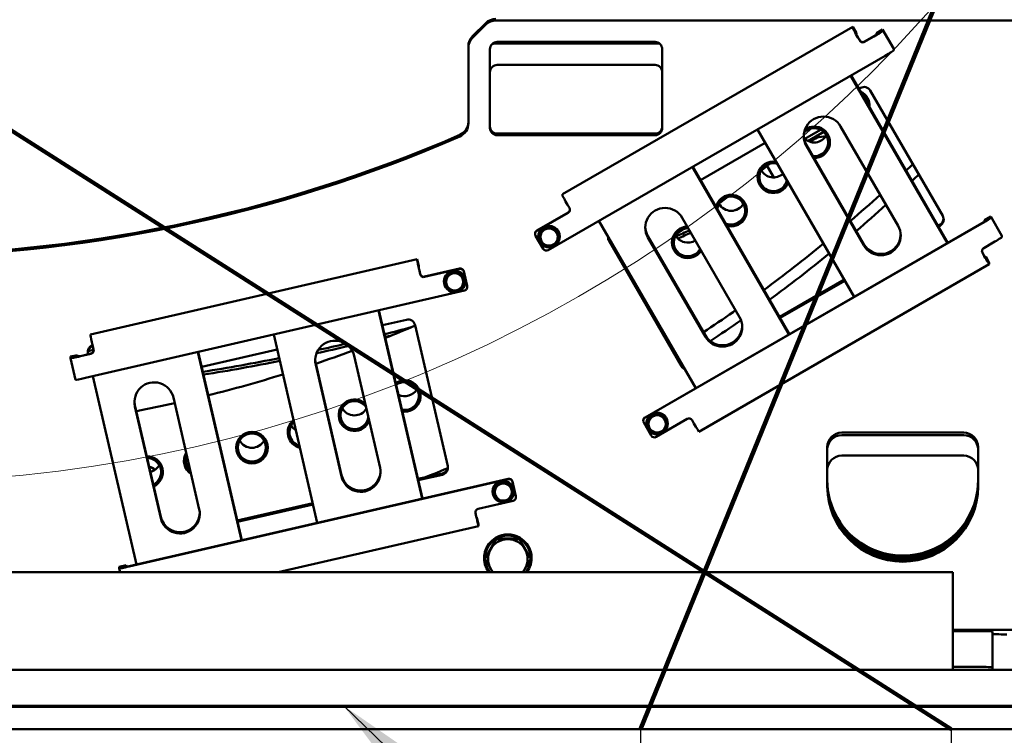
# Model space of a CAD drawing. Header units: millimetres. Extents: x 0 to 63075, y 0 to 44550.
# Tile 37 of 49: x 50462 to 51834, y 34001 to 34999. Entities that reach past the tile are written whole.
import ezdxf

# ---------------------------------------------------------------- set-up
doc = ezdxf.new("R2010")
doc.units = ezdxf.units.MM
doc.header["$LTSCALE"] = 75
for name, color, linetype, lineweight in [('Dimension (ISO)', 7, 'Continuous', 25), ('Sketch Geometry (ISO)', 7, 'Continuous', 25), ('Symbol (ISO)', 7, 'Continuous', 25), ('Visible (ISO)', 7, 'Continuous', 50)]:
    doc.layers.add(name, color=color, linetype=linetype, lineweight=lineweight)
doc.styles.add('Note Text (ISO)', font='tahoma.ttf')
doc.dimstyles.new('Default (ISO)', dxfattribs={"dimscale": 75, "dimtxt": 2, "dimasz": 2.5, "dimexe": 3.175, "dimexo": 0, "dimgap": 0.762, "dimtad": 1, "dimrnd": 1e-08, "dimtxsty": 'Note Text (ISO)', "dimcen": 0.09, "dimdle": 10, "dimclrd": 256, "dimclre": 256, "dimclrt": 256, "dimazin": 2, "dimtfac": 1, "dimtmove": 0, "dimatfit": 3, "dimfxl": 1, "dimtolj": 1, "dimtzin": 0, "dimlwd": -1, "dimlwe": -1, "dimarcsym": 0})
doc.dimstyles.new('Default - Method 1b (ISO)$7', dxfattribs={"dimscale": 75, "dimtxt": 2, "dimasz": 2.5, "dimexe": 3.175, "dimexo": 0, "dimgap": 0.762, "dimtad": 1, "dimtoh": 1, "dimrnd": 1e-08, "dimtxsty": 'Note Text (ISO)', "dimcen": 0.09, "dimdle": 10, "dimclrd": 256, "dimclre": 256, "dimclrt": 256, "dimazin": 2, "dimtfac": 1.75, "dimtmove": 0, "dimatfit": 3, "dimfxl": 1, "dimtolj": 1, "dimlwd": -1, "dimlwe": -1, "dimarcsym": 0})

# ---------------------------------------------------------------- blocks, each defined once
blk = doc.blocks.new('*D68')
at = {"layer": 'Defpoints', "color": 0, "transparency": 16777216}
for p in [(52222.5, 36212.4), (48314.5, 36205.1), (50500, 35638.9), (50265.4, 34962.2)]:
    blk.add_point(p, dxfattribs=at)
at = {"layer": 'Dimension (ISO)', "transparency": 16777216}
blk.add_arc((50265.4, 34962.2), 716.2, 47.6136, 132.4569, dxfattribs=at)
for points in [[(49805.9, 35470.5), (49758, 35510.7), (49661.4, 35347)], [(50772.1, 35511.3), (50724.3, 35471.1), (50869, 35347.8)]]:
    blk.add_solid(points, dxfattribs=at)
at = {"layer": 'Dimension (ISO)', "transparency": 16777216, "insert": (49979.2, 35933.6), "char_height": 150, "attachment_point": 1, "rotation": 0.0352, "style": 'Note Text (ISO)'}
blk.add_mtext('\\A1;(115°)', dxfattribs=at)
blk = doc.blocks.new('*D69')
at = {"layer": 'Defpoints', "color": 0, "transparency": 16777216}
for p in [(48774.9, 34010.1), (51759.9, 34010.1), (48774.9, 33101)]:
    blk.add_point(p, dxfattribs=at)
at = {"layer": 'Dimension (ISO)', "transparency": 16777216}
for p, q in [((48774.9, 34010.1), (48774.9, 32862.9)), ((51759.9, 34010.1), (51759.9, 32862.9)), ((51572.4, 33101), (48962.4, 33101))]:
    blk.add_line(p, q, dxfattribs=at)
for points in [[(48962.4, 33132.3), (48962.4, 33069.8), (48774.9, 33101)], [(51572.4, 33132.3), (51572.4, 33069.8), (51759.9, 33101)]]:
    blk.add_solid(points, dxfattribs=at)
at = {"layer": 'Dimension (ISO)', "transparency": 16777216, "insert": (49974.1, 33356.4), "char_height": 150, "attachment_point": 1, "style": 'Note Text (ISO)'}
blk.add_mtext('\\A1;(2985)', dxfattribs=at)
blk = doc.blocks.new('*D70')
at = {"layer": 'Defpoints', "color": 0, "transparency": 16777216}
for p in [(49207.4, 34010.1), (51327.4, 34010.1), (51327.4, 33531.8)]:
    blk.add_point(p, dxfattribs=at)
at = {"layer": 'Dimension (ISO)', "transparency": 16777216}
for p, q in [((49207.4, 34010.1), (49207.4, 33293.6)), ((51327.4, 34010.1), (51327.4, 33293.6)), ((49394.9, 33531.8), (51139.9, 33531.8))]:
    blk.add_line(p, q, dxfattribs=at)
for points in [[(49394.9, 33563), (49394.9, 33500.5), (49207.4, 33531.8)], [(51139.9, 33563), (51139.9, 33500.5), (51327.4, 33531.8)]]:
    blk.add_solid(points, dxfattribs=at)
at = {"layer": 'Dimension (ISO)', "transparency": 16777216, "insert": (49974.1, 33787.2), "char_height": 150, "attachment_point": 1, "style": 'Note Text (ISO)'}
blk.add_mtext('\\A1;(2120)', dxfattribs=at)

msp = doc.modelspace()

# ---------------------------------------------------------------- linework, layer by layer
at = {"layer": 'Sketch Geometry (ISO)', "color": 1, "linetype": 'Continuous', "lineweight": 100, "true_color": 0xff0000}
for p, q in [((52222.5043, 36212.4044), (51327.4184, 34010.1049)), ((48314.4667, 36205.1049), (51759.94, 34010.1049))]:
    msp.add_line(p, q, dxfattribs=at)
at = {"layer": 'Sketch Geometry (ISO)', "color": 7, "linetype": 'Continuous', "lineweight": 5}
msp.add_circle((50267.4174, 36309.6789), 1955.7484, dxfattribs=at)
at = {"layer": 'Visible (ISO)'}
for p, q in [((51111.5821, 34994.0517), (51093.2978, 34975.7843)), ((51093.2978, 34973.6387), (51111.5821, 34991.9061)), ((51125.7242, 34997.7586), (52497.44, 34997.7586)), ((51218.6108, 34755.5057), (51623.0447, 34988.7906)), ((51623.0447, 34988.7906), (51628.0447, 34980.1384)), ((51623.0447, 34986.7309), (51623.0447, 34988.7906)), ((51628.0447, 34980.1384), (51628.0447, 34978.0786)), ((51630.0447, 34974.4461), (51632.5447, 34970.1199)), ((51632.5447, 34969.6908), (51630.0447, 34974.0169)), ((51639.3748, 34968.2915), (51652.3652, 34975.7846)), ((51652.3652, 34975.3555), (51639.3748, 34967.8624)), ((51655.8293, 34980.0141), (51664.4896, 34985.0095)), ((51655.8293, 34980.0141), (51655.8293, 34977.9544)), ((51664.4896, 34982.9498), (51664.4896, 34985.0095)), ((51664.4896, 34985.0095), (51679.9896, 34958.1875)), ((51087.44, 34961.6552), (51087.44, 34959.5096)), ((51125.7242, 34965.7126), (51353.5394, 34965.7126)), ((51127.44, 34967.7862), (51347.44, 34967.7862)), ((51087.44, 34959.5096), (51087.44, 34854.4063)), ((51117.44, 34847.8968), (51117.44, 34957.7954)), ((51667.8652, 34948.5334), (51198.4794, 34677.783)), ((51357.44, 34957.7954), (51357.44, 34847.8968)), ((51679.9896, 34958.1875), (51679.9896, 34956.1277)), ((51127.44, 34935.7402), (51347.44, 34935.7402)), ((51754.6851, 34687.5599), (51619.8711, 34920.8495)), ((51620.708, 34921.3323), (51755.5221, 34688.0426)), ((51631.5549, 34902.5622), (51633.5328, 34903.7031)), ((51647.1931, 34900.0462), (51748.1931, 34725.2702)), ((51127.44, 34840.0516), (51347.44, 34840.0516)), ((51347.44, 34837.906), (51127.44, 34837.906)), ((51489.9673, 34845.9186), (51624.7813, 34612.629)), ((51578.0579, 34845.4263), (51556.0693, 34832.7428)), ((51560.487, 34829.7375), (51582.4081, 34842.3819)), ((51605.9187, 34850.081), (51685.9187, 34711.6446)), ((51410.8467, 34775.2536), (51500.8142, 34827.1485)), ((51558.2873, 34824.5373), (51638.2873, 34686.1009)), ((51638.2873, 34684.1699), (51558.2873, 34822.6063)), ((51502.7031, 34796.3422), (51512.7402, 34778.9735)), ((51533.9769, 34560.2513), (51399.1629, 34793.5409)), ((51399.9998, 34794.0237), (51534.8138, 34560.734)), ((51218.6108, 34755.5057), (51218.6108, 34753.446)), ((51225.6108, 34740.732), (51228.1108, 34736.4059)), ((51182.9794, 34705.0342), (51226.2807, 34730.0112)), ((51226.2807, 34729.582), (51182.9794, 34704.6051)), ((51269.2591, 34718.61), (51404.0731, 34485.3204)), ((51333.4794, 34444.6007), (51802.8652, 34715.351)), ((51802.8652, 34714.9219), (51333.4794, 34444.1715)), ((51385.2105, 34722.7724), (51465.2105, 34584.336)), ((51741.718, 34711.9299), (51744.5328, 34713.5536)), ((51806.3293, 34719.5806), (51814.9896, 34724.576)), ((51806.3293, 34719.5806), (51806.3293, 34717.5208)), ((51814.9896, 34722.5162), (51814.9896, 34724.576)), ((51814.9896, 34724.576), (51830.4896, 34697.7539)), ((51180.4794, 34700.2789), (51180.4794, 34700.7081)), ((51187.7214, 34689.5326), (51187.9266, 34703.3747)), ((51187.9266, 34703.3747), (51200.0279, 34710.1183)), ((51187.9266, 34703.3747), (51187.9266, 34703.0259)), ((51200.0279, 34710.1183), (51211.924, 34703.0197)), ((51200.0279, 34710.1183), (51200.0279, 34709.7695)), ((51211.924, 34703.0197), (51211.924, 34702.6709)), ((51744.5328, 34711.6225), (51742.5549, 34710.4817)), ((51181.1493, 34697.7812), (51191.6493, 34679.6115)), ((51184.8227, 34696.3427), (51184.8227, 34696.4392)), ((51187.7214, 34689.5326), (51187.7214, 34689.1838)), ((51214.8227, 34696.3427), (51214.8227, 34696.4392)), ((51283.4624, 34692.1707), (51384.4624, 34517.3947)), ((51384.4624, 34515.4636), (51283.4624, 34690.2396)), ((51337.5791, 34697.2288), (51417.5791, 34558.7923)), ((51417.5791, 34556.8613), (51337.5791, 34695.2977)), ((51805.3748, 34680.6068), (51818.3652, 34688.0999)), ((51830.4896, 34697.7539), (51830.4896, 34695.6942)), ((51803.5447, 34674.212), (51806.0447, 34669.8859)), ((51806.0447, 34669.4568), (51803.5447, 34673.7829)), ((50561.0943, 34560.2017), (51016.1252, 34665.1571)), ((51016.1252, 34665.1571), (51018.3747, 34655.4223)), ((51016.1252, 34663.0973), (51016.1252, 34665.1571)), ((51807.0885, 34668.1049), (51808.0447, 34668.6564)), ((51808.0447, 34668.6564), (51813.0447, 34660.0041)), ((51808.0447, 34666.5966), (51808.0447, 34668.6564)), ((51813.0447, 34660.0041), (51813.0447, 34657.9444)), ((51018.3747, 34655.4223), (51018.3747, 34653.3626)), ((51019.2745, 34649.297), (51020.3992, 34644.4297)), ((51020.3992, 34644.0006), (51019.2745, 34648.8679)), ((51026.3958, 34640.686), (51075.1143, 34651.9232)), ((51075.1143, 34651.4941), (51026.3958, 34640.2569)), ((51057.3772, 34642.31), (51070.1789, 34647.6076)), ((51070.1789, 34647.6076), (51070.1789, 34647.2588)), ((51070.1789, 34647.6076), (51081.1719, 34639.1801)), ((51085.8349, 34627.7367), (51081.1109, 34648.1796)), ((51085.8349, 34627.3076), (51081.1109, 34647.7505)), ((51813.0399, 34657.9304), (51408.606, 34424.6455)), ((51053.3702, 34633.9489), (51053.3702, 34634.0455)), ((51055.5685, 34628.5848), (51057.3772, 34642.31)), ((51057.3772, 34642.31), (51057.3772, 34641.9612)), ((51081.1719, 34639.1801), (51081.1719, 34638.8313)), ((51083.3702, 34633.9489), (51083.3702, 34634.0455)), ((51521.0098, 34584.6213), (51610.9773, 34636.5162)), ((51611.8142, 34635.068), (51521.8467, 34583.1731)), ((50553.9792, 34499.5053), (51082.0878, 34621.3165)), ((51055.5685, 34628.5848), (51055.5685, 34628.236)), ((51085.9631, 34626.1838), (51085.9631, 34626.6129)), ((51023.0626, 34331.2842), (50962.4199, 34593.7144)), ((50962.8436, 34593.8121), (51023.4862, 34331.3819)), ((50967.6587, 34572.9747), (51001.2549, 34580.7238)), ((51013.2481, 34573.2365), (51058.6882, 34376.5951)), ((50561.0943, 34560.2017), (50561.0943, 34558.1419)), ((50816.2644, 34560.0028), (50876.907, 34297.5726)), ((50557.3723, 34534.0847), (50557.3723, 34536.0158)), ((50557.8092, 34537.0058), (50565.4252, 34538.7624)), ((50564.2436, 34543.9126), (50565.3684, 34539.0452)), ((50771.3353, 34273.2219), (50710.6926, 34535.6521)), ((50711.1163, 34535.7498), (50771.7589, 34273.3196)), ((50715.9314, 34514.9124), (50821.0795, 34539.1654)), ((50543.1083, 34531.4445), (50533.3646, 34529.1971)), ((50533.3646, 34529.1971), (50533.3646, 34527.1373)), ((50533.3652, 34527.1316), (50540.3387, 34496.954)), ((50543.1083, 34531.4445), (50543.1083, 34529.3847)), ((50543.5781, 34529.4114), (50543.1083, 34531.4445)), ((50547.0058, 34530.1121), (50561.6213, 34533.4832)), ((50561.6213, 34533.0541), (50547.0058, 34529.683)), ((50928.3496, 34530.1907), (50964.3418, 34374.4351)), ((50874.7592, 34519.7608), (50910.7514, 34364.0052)), ((50910.7514, 34362.0741), (50874.7592, 34517.8298)), ((50564.5371, 34501.9405), (50625.1798, 34239.5104)), ((50676.6223, 34472.1284), (50712.6145, 34316.3728)), ((50623.032, 34461.6985), (50659.0241, 34305.9429)), ((50659.0241, 34304.0119), (50623.032, 34459.7675)), ((51330.9794, 34439.8454), (51330.9794, 34440.2745)), ((51338.2214, 34429.0991), (51338.4266, 34442.9412)), ((51338.4266, 34442.9412), (51350.5279, 34449.6847)), ((51338.4266, 34442.9412), (51338.4266, 34442.5924)), ((51348.9794, 34417.3495), (51392.2807, 34442.3265)), ((51350.5279, 34449.6847), (51362.424, 34442.5862)), ((51350.5279, 34449.6847), (51350.5279, 34449.3359)), ((51362.424, 34442.5862), (51362.424, 34442.2374)), ((51399.1108, 34440.498), (51401.6108, 34436.1719)), ((51331.6493, 34437.3477), (51342.1493, 34419.1779)), ((51335.3227, 34435.9091), (51335.3227, 34436.0057)), ((51338.2214, 34429.0991), (51338.2214, 34428.7503)), ((51365.3227, 34435.9091), (51365.3227, 34436.0057)), ((51607.44, 34423.2882), (51777.44, 34423.2882)), ((51607.44, 34419.7733), (51777.44, 34419.7733)), ((51587.44, 34348.3573), (51587.44, 34403.3067)), ((51797.44, 34403.3067), (51797.44, 34348.3573)), ((51607.44, 34391.2422), (51777.44, 34391.2422)), ((51142.8246, 34358.908), (50614.716, 34237.0968)), ((50614.716, 34236.6677), (51142.8246, 34358.4789)), ((51017.1742, 34358.6971), (51051.194, 34366.5439)), ((51051.194, 34364.6129), (51017.5978, 34356.8638)), ((51123.2788, 34335.5695), (51125.0875, 34349.2947)), ((51125.0875, 34349.2947), (51137.8892, 34354.5924)), ((51125.0875, 34349.2947), (51125.0875, 34348.9459)), ((51137.8892, 34354.5924), (51137.8892, 34354.2436)), ((51137.8892, 34354.5924), (51148.8821, 34346.1648)), ((51153.5452, 34334.7214), (51148.8212, 34355.1644)), ((51153.5452, 34334.2923), (51148.8212, 34354.7352)), ((51148.8821, 34346.1648), (51148.8821, 34345.816)), ((51121.0805, 34340.9337), (51121.0805, 34341.0302)), ((51123.2788, 34335.5695), (51123.2788, 34335.2207)), ((51151.0805, 34340.9337), (51151.0805, 34341.0302)), ((51153.6733, 34333.1686), (51153.6733, 34333.5977)), ((50765.4469, 34300.6348), (50870.595, 34324.8878)), ((50871.0187, 34323.0545), (50765.8706, 34298.8015)), ((51101.0796, 34317.064), (51149.7981, 34328.3012)), ((51097.3325, 34311.5021), (51098.4572, 34306.6347)), ((51098.4572, 34306.2056), (51097.3325, 34311.073)), ((51098.8717, 34304.8603), (51099.357, 34304.9722)), ((51099.357, 34304.9722), (51101.6066, 34295.2375)), ((51099.357, 34302.9125), (51099.357, 34304.9722)), ((51101.6038, 34293.1645), (50822.2534, 34228.7308)), ((51101.6066, 34295.2375), (51101.6066, 34293.1777)), ((51110.6857, 34248.2006), (51126.5628, 34275.6752)), ((51126.5628, 34275.6752), (51126.5628, 34274.8494)), ((51126.5628, 34275.6752), (51158.3171, 34275.6752)), ((51158.3171, 34275.6752), (51174.1942, 34248.2006)), ((51158.3171, 34275.6752), (51158.3171, 34274.8494)), ((51109.44, 34248.2885), (51109.44, 34248.4494)), ((51110.6857, 34248.2006), (51110.6857, 34247.3748)), ((51174.1942, 34248.2006), (51174.1942, 34247.3748)), ((51175.44, 34248.2885), (51175.44, 34248.4494)), ((50610.8185, 34238.4293), (50601.0748, 34236.1818)), ((50601.0748, 34236.1818), (50601.0748, 34234.1221)), ((50601.0755, 34234.1164), (50602.32, 34228.7308)), ((50610.8185, 34238.4293), (50610.8185, 34236.3695)), ((50611.2884, 34236.3962), (50610.8185, 34238.4293)), ((48772.44, 34228.7308), (51762.44, 34228.7308)), ((51762.44, 34228.7308), (51762.44, 34092.7595)), ((51762.44, 34148.5416), (52517.44, 34148.5416)), ((51797.44, 34146.8251), (51762.44, 34146.8251)), ((51817.44, 34142.9631), (51817.44, 34145.9669)), ((51817.44, 34093.0091), (51817.44, 34142.9631)), ((51797.44, 34096.8712), (51762.44, 34096.8712)), ((47767.44, 34092.7595), (52767.44, 34092.7595)), ((47767.44, 34042.7596), (52767.44, 34042.7596)), ((51762.44, 34042.7314), (48772.44, 34042.7314)), ((48772.44, 34042.275), (51762.44, 34042.275)), ((51762.44, 34042.2737), (48772.44, 34042.2737)), ((51762.44, 34042.151), (48772.44, 34042.151)), ((50467.44, 34042.3118), (50467.44, 34042.6946)), ((50467.44, 34042.6946), (50882.44, 34042.6946)), ((50882.44, 34042.3118), (50467.44, 34042.3118)), ((50882.44, 34042.6946), (50882.44, 34042.3118)), ((50892.44, 34042.3118), (50892.44, 34042.6946)), ((50892.44, 34042.6946), (51307.44, 34042.6946)), ((51307.44, 34042.3118), (50892.44, 34042.3118)), ((51307.44, 34042.6946), (51307.44, 34042.3118)), ((51317.44, 34042.3118), (51317.44, 34042.6946)), ((51317.44, 34042.6946), (51732.44, 34042.6946)), ((51732.44, 34042.3118), (51317.44, 34042.3118)), ((51732.44, 34042.6946), (51732.44, 34042.3118)), ((51742.44, 34042.3118), (51742.44, 34042.6946)), ((51742.44, 34042.6946), (51762.44, 34042.6946)), ((51762.44, 34042.3118), (51742.44, 34042.3118)), ((51762.44, 34042.7314), (51762.44, 34042.6946)), ((51762.44, 34042.3118), (51762.44, 34042.275)), ((51762.44, 34042.2737), (51762.44, 34042.151)), ((52767.44, 34041.0419), (47767.44, 34041.0419)), ((52767.44, 34010.1049), (47767.44, 34010.1049))]:
    msp.add_line(p, q, dxfattribs=at)
for centre, major_axis, ratio, start_param, end_param in [((51125.7242, 34979.9226), (-20, 0), 0.999078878, 4.71238898, 5.497787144), ((51125.7242, 34977.777), (20, 0), 0.999078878, 1.570796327, 2.35619449), ((51107.44, 34961.6552), (-20, 0), 0.999078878, 5.497787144, 6.283185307), ((51630.0447, 34974.6177), (-6.9952, 12.1271), 0.021455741, 0.037179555, 1.607975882), ((51630.0447, 34974.6177), (-1.9986, 3.4649), 0.021455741, 0.037179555, 1.607975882), ((51652.3652, 34975.9562), (12.1216, 7.0048), 0.037162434, 4.690916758, 6.261713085), ((51652.3652, 34975.9562), (3.4633, 2.0014), 0.037162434, 4.690916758, 6.261713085), ((51107.44, 34959.5096), (-20, 0), 0.999078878, 5.497787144, 6.283185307), ((51127.44, 34957.7954), (-10, 0), 0.999078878, 4.71238898, 6.283185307), ((51125.7242, 34945.731), (20, 0), 0.999078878, 1.570796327, 1.832795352), ((51347.44, 34957.7954), (10, 0), 0.999078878, 0, 1.570796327), ((51636.8748, 34972.6176), (-5, 0), 0.999078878, 0.523598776, 2.094395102), ((51636.8748, 34972.1885), (5, 0), 0.999078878, 3.665191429, 5.235987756), ((51667.8652, 34949.1342), (12.1216, 7.0048), 0.037162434, 4.690916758, 6.261713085), ((51127.44, 34925.7494), (-10, 0), 0.999078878, 4.71238898, 6.283185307), ((51347.44, 34925.7494), (10, 0), 0.999078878, 0, 1.570796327), ((51638.5328, 34895.0508), (-10, 0), 0.999078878, 3.665191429, 5.235987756), ((51624.1407, 34878.8727), (22, 0), 0.999078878, 6.216452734, 7.397115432), ((51624.1407, 34878.98), (19.5, 0), 0.999078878, 0.159683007, 0.887514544), ((51624.1407, 34898.0756), (19.5, 0), 0.999078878, 5.696523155, 5.771000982), ((51067.44, 34856.5519), (20, 0), 0.999078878, 5.122817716, 6.283185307), ((51067.44, 34854.4063), (20, 0), 0.999078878, 5.122817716, 6.283185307), ((51582.103, 34836.3437), (-27.5, 0), 0.999078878, 3.665191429, 6.806784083), ((51569.1497, 34827.9887), (22, 0), 0.999078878, 4.705322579, 8.478173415), ((50267.44, 36693.3429), (2025, 0), 0.999078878, 4.301960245, 5.122817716), ((51127.44, 34850.0423), (-10, 0), 0.999078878, 0, 1.570796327), ((51127.44, 34847.8968), (-10, 0), 0.999078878, 0, 1.570796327), ((51347.44, 34850.0423), (10, 0), 0.999078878, 4.71238898, 6.283185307), ((51347.44, 34847.8968), (10, 0), 0.999078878, 4.71238898, 6.283185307), ((51582.103, 34838.2747), (-27.5, 0), 0.999078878, 0.035149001, 0.523598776), ((51569.1497, 34847.1916), (19.5, 0), 0.999078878, 3.897959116, 5.771000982), ((51569.1497, 34828.096), (19.5, 0), 0.999078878, 4.624915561, 8.657373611), ((50267.44, 36691.1973), (-2025, 0), 0.999078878, 1.160367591, 1.981225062), ((51582.2902, 34808.4822), (27.5, 0), 0.999078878, 1.472593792, 2.322953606), ((51512.2483, 34779.2464), (-22, 0), 0.999078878, 4.542027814, 9.071540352), ((51512.2483, 34779.3537), (19.5, 0), 0.999078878, 1.292275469, 6.038107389), ((51512.2483, 34798.4493), (19.5, 0), 0.999078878, 3.653776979, 5.466779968), ((51453.52, 34732.7174), (22, 0), 0.999078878, 4.443356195, 9.170211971), ((51225.6108, 34741.3328), (-6.9952, 12.1271), 0.021455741, 0.037179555, 1.607975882), ((51453.52, 34732.8247), (-19.5, 0), 0.999078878, 1.156585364, 6.173797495), ((51453.52, 34751.9203), (19.5, 0), 0.999078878, 3.653776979, 5.771000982), ((51223.7807, 34733.9082), (5, 0), 0.999078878, 5.235987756, 6.806784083), ((51223.7807, 34734.3373), (5, 0), 0.999078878, 5.235987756, 6.240221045), ((51361.3948, 34709.0351), (-27.5, 0), 0.999078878, 3.665191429, 6.806784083), ((50267.44, 37317.1502), (-2847.5, 0), 0.999078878, 2.002319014, 2.004754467), ((51739.5328, 34720.2748), (10, 0), 0.999078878, 5.235987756, 6.806784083), ((51739.5328, 34722.2058), (10, 0), 0.999078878, 5.235987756, 6.186394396), ((51802.8652, 34715.5227), (12.1216, 7.0048), 0.037162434, 4.690916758, 6.261713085), ((51802.8652, 34715.5227), (3.4633, 2.0014), 0.037162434, 4.690916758, 6.261713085), ((51185.4794, 34700.2789), (-5, 0), 0.999078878, 5.235987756, 6.806784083), ((51185.4794, 34700.7081), (-5, 0), 0.999078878, 5.235987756, 6.283185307), ((51199.8227, 34696.4392), (15, 0), 0.999078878, 0, 3.141592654), ((51199.8227, 34695.8814), (-12, 0), 0.999078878, 5.221181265, 6.268378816), ((51199.8227, 34695.8814), (-12, 0), 0.999078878, 4.173983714, 5.221181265), ((51199.8227, 34695.8814), (12, 0), 0.999078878, 6.268378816, 7.315576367), ((51361.3948, 34710.9661), (-27.5, 0), 0.999078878, 0.035149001, 0.523598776), ((51393.0509, 34688.4699), (-22, 0), 0.999078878, 4.74478954, 8.868778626), ((51393.0509, 34688.5772), (-19.5, 0), 0.999078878, 4.678092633, 8.935475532), ((50267.44, 37317.1502), (-2847.5, 0), 0.999078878, 1.970954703, 1.978113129), ((50267.44, 37313.0736), (-2847.5, 0), 0.999078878, 1.971890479, 1.978834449), ((51662.103, 34697.9072), (27.5, 0), 0.999078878, 3.665191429, 6.806784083), ((51199.8227, 34695.8814), (-12, 0), 0.999078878, 6.268378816, 7.315576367), ((51199.8227, 34695.8814), (12, 0), 0.999078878, 5.221181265, 6.268378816), ((51292.1227, 34695.235), (-10, 0), 0.999078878, 6.180516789, 6.806784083), ((51292.1227, 34697.166), (-10, 0), 0.999078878, 0.096790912, 0.523598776), ((51393.0509, 34707.6728), (19.5, 0), 0.999078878, 3.653776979, 5.27531711), ((51662.103, 34699.8383), (27.5, 0), 0.999078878, 3.665191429, 6.248036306), ((51818.3652, 34688.7006), (12.1216, 7.0048), 0.037162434, 4.690916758, 6.261713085), ((51195.9794, 34682.1092), (-5, 0), 0.999078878, 0.523598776, 2.094395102), ((51199.8227, 34695.8814), (12, 0), 0.999078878, 4.173983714, 5.221181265), ((51807.8748, 34676.2806), (-5, 0), 0.999078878, 5.235987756, 6.806784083), ((51807.8748, 34676.7097), (-5, 0), 0.999078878, 0.042964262, 0.523598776), ((51019.2745, 34649.4687), (-3.1466, 13.6418), 0.009652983, 0.041825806, 1.612622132), ((51806.0447, 34670.0576), (1.9986, -3.4649), 0.021455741, 4.749568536, 6.320364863), ((51806.0447, 34670.0576), (6.9952, -12.1271), 0.021455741, 4.749568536, 6.320364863), ((51019.2745, 34649.4687), (-0.899, 3.8977), 0.009652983, 0.041825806, 1.612622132), ((51068.3702, 34634.0455), (15, 0), 0.999078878, 0, 3.141592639), ((51068.3702, 34633.4876), (-12, 0), 0.999078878, 4.057885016, 5.105082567), ((51076.2391, 34647.0559), (5, 0), 0.999078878, 0.226892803, 1.79768913), ((51076.2391, 34646.6268), (5, 0), 0.999078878, 0.226892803, 1.79768913), ((51330.9299, 34646.5689), (-22, 0), 0.999078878, 6.144926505, 6.217228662), ((51330.9299, 34646.6762), (-19.5, 0), 0.999078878, 0.056192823, 0.176912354), ((51025.2711, 34645.5534), (-5, 0), 0.999078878, 0.226892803, 1.79768913), ((51025.2711, 34645.1243), (-5, 0), 0.999078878, 0.226892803, 1.79768913), ((51068.3702, 34633.4876), (-12, 0), 0.999078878, 6.152280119, 7.19947767), ((51068.3702, 34633.4876), (-12, 0), 0.999078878, 5.105082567, 6.152280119), ((51068.3702, 34633.4876), (12, 0), 0.999078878, 5.105082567, 6.152280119), ((51068.3702, 34633.4876), (12, 0), 0.999078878, 6.152280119, 7.19947767), ((51330.9299, 34646.6762), (-19.5, 0), 0.999078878, 0.870285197, 0.991004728), ((51068.3702, 34633.4876), (12, 0), 0.999078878, 4.057885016, 5.105082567), ((51080.9631, 34626.1838), (5, 0), 0.999078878, 4.939281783, 6.51007811), ((51080.9631, 34626.6129), (5, 0), 0.999078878, 0, 0.226892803), ((51330.9299, 34646.5689), (22, 0), 0.999078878, 4.25474685, 4.327049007), ((51003.5044, 34570.9891), (10, 0), 0.999078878, 0.226892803, 1.79768913), ((51441.3948, 34570.5986), (27.5, 0), 0.999078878, 3.665191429, 6.806784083), ((50267.44, 37317.1502), (-2847.5, 0), 0.999078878, 1.820306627, 1.833842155), ((51441.3948, 34572.5297), (27.5, 0), 0.999078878, 3.665191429, 6.248036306), ((50564.2436, 34544.5133), (-3.1466, 13.6418), 0.009652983, 0.041825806, 1.612622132), ((50901.5544, 34524.0102), (-27.5, 0), 0.999078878, 3.368485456, 6.51007811), ((50267.44, 37313.0736), (-2847.5, 0), 0.999078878, 1.820629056, 1.824151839), ((50567.3723, 34534.0847), (-10, 0), 0.999078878, 5.986479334, 6.439314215), ((50567.3723, 34536.0158), (-10, 0), 0.999078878, 5.986479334, 6.283185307), ((50567.3723, 34536.2303), (-9.9411, -1.1337), 0.956214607, 4.953194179, 5.877863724), ((50567.3723, 34533.8702), (-1.18, 10.3476), 0.959658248, 0.19708525, 1.155813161), ((50560.4966, 34537.9215), (5, 0), 0.999078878, 4.939281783, 6.51007811), ((50560.4966, 34538.3506), (5, 0), 0.999078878, 4.939281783, 6.240221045), ((50267.44, 37313.0736), (-2847.5, 0), 0.999078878, 1.786138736, 1.802170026), ((50267.44, 37317.1502), (-2847.5, 0), 0.999078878, 1.786957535, 1.800720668), ((50547.0058, 34530.2837), (-13.6405, -3.1521), 0.041811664, 6.273523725, 7.844320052), ((50547.0058, 34530.2837), (-3.8973, -0.9006), 0.041811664, 6.273523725, 7.844320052), ((50267.44, 37317.1502), (-2847.5, 0), 0.999078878, 1.729523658, 1.767469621), ((50267.44, 37313.0736), (-2847.5, 0), 0.999078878, 1.72984675, 1.767792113), ((50901.5544, 34525.9412), (-27.5, 0), 0.999078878, 0.035149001, 0.226892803), ((51393.1227, 34522.3901), (10, 0), 0.999078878, 3.665191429, 4.100213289), ((51393.1227, 34520.459), (10, 0), 0.999078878, 3.665191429, 4.291458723), ((50553.9792, 34500.1061), (-13.6405, -3.1521), 0.041811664, 0, 1.561134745), ((50649.8272, 34465.9479), (-27.5, 0), 0.999078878, 3.368485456, 6.51007811), ((50998.8131, 34474.2876), (22, 0), 0.999078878, 4.560484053, 8.459672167), ((50998.8131, 34474.3949), (19.5, 0), 0.999078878, 4.507540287, 8.512615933), ((50998.8131, 34493.4905), (19.5, 0), 0.999078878, 4.246159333, 5.771000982), ((50649.8272, 34467.8789), (-27.5, 0), 0.999078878, 0.035149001, 0.226892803), ((50928.77, 34447.6303), (-22, 0), 0.999078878, 3.966698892, 9.053457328), ((50928.77, 34447.7375), (19.5, 0), 0.999078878, 0.600420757, 6.136550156), ((50928.77, 34466.8332), (19.5, 0), 0.999078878, 3.653776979, 5.729570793), ((50857.7563, 34423.6728), (-22, 0), 0.999078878, 5.397546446, 7.622609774), ((51335.9794, 34439.8454), (-5, 0), 0.999078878, 5.235987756, 6.806784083), ((51335.9794, 34440.2745), (-5, 0), 0.999078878, 5.235987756, 6.283185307), ((51350.3227, 34436.0057), (15, 0), 0.999078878, 0, 3.141592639), ((51350.3227, 34435.4478), (-12, 0), 0.999078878, 5.221181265, 6.268378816), ((51350.3227, 34435.4478), (-12, 0), 0.999078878, 4.173983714, 5.221181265), ((51350.3227, 34435.4478), (12, 0), 0.999078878, 6.268378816, 7.315576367), ((51394.7807, 34438.0003), (-5, 0), 0.999078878, 3.665191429, 5.235987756), ((50857.7563, 34423.7801), (-19.5, 0), 0.999078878, 5.463282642, 7.556873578), ((50857.7563, 34442.8757), (19.5, 0), 0.999078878, 3.653776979, 4.134272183), ((51350.3227, 34435.4478), (-12, 0), 0.999078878, 6.268378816, 7.315576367), ((51350.3227, 34435.4478), (12, 0), 0.999078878, 5.221181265, 6.268378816), ((51401.6108, 34436.7726), (6.9952, -12.1271), 0.021455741, 4.749568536, 6.283185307), ((50785.8763, 34421.6533), (19.5, 0), 0.999078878, 3.653776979, 5.771000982), ((51346.4794, 34421.6756), (-5, 0), 0.999078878, 0.523598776, 2.094395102), ((51350.3227, 34435.4478), (12, 0), 0.999078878, 4.173983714, 5.221181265), ((51607.44, 34403.3067), (-20, 0), 0.999078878, 4.71238898, 6.283185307), ((51607.44, 34399.7917), (-20, 0), 0.999078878, 4.71238898, 6.283185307), ((51777.44, 34403.3067), (20, 0), 0.999078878, 0, 1.570796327), ((51777.44, 34399.7917), (20, 0), 0.999078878, 0, 1.570796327), ((50639.9402, 34368.3316), (22, 0), 0.999078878, 5.147487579, 7.872668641), ((50639.9402, 34368.4388), (19.5, 0), 0.999078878, 5.173380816, 7.846775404), ((50713.2354, 34383.9943), (-22, 0), 0.999078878, 5.742463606, 7.277692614), ((50713.2354, 34384.1016), (-19.5, 0), 0.999078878, 5.888671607, 7.131484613), ((51607.44, 34371.2607), (-20, 0), 0.999078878, 4.71238898, 6.283185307), ((51777.44, 34371.2607), (20, 0), 0.999078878, 0, 1.570796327), ((50636.6006, 34354.2209), (22.5, 0), 0.999078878, 0.876149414, 1.287963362), ((50639.9402, 34387.5344), (19.5, 0), 0.999078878, 4.9507596, 5.771000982), ((50937.5466, 34368.2546), (27.5, 0), 0.999078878, 3.368485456, 6.51007811), ((51048.9445, 34374.3476), (10, 0), 0.999078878, 4.939281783, 6.51007811), ((51048.9445, 34376.2786), (10, 0), 0.999078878, 4.939281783, 6.186394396), ((50937.5466, 34370.1856), (-27.5, 0), 0.999078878, 0.226892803, 3.106443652), ((51143.9494, 34354.0406), (5, 0), 0.999078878, 0.226892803, 1.79768913), ((51143.9494, 34353.6115), (5, 0), 0.999078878, 0.226892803, 1.79768913), ((51692.44, 34356.9396), (-105, 0), 0.999078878, 0, 3.141592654), ((51136.0805, 34341.0302), (15, 0), 0.999078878, 0, 3.141592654), ((51136.0805, 34340.4724), (-12, 0), 0.999078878, 5.105082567, 6.152280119), ((51136.0805, 34340.4724), (-12, 0), 0.999078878, 4.057885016, 5.105082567), ((51136.0805, 34340.4724), (12, 0), 0.999078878, 6.152280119, 7.19947767), ((51692.44, 34354.7941), (-105, 0), 0.999078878, 0, 3.141592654), ((51692.44, 34354.7941), (105, 0), 0.999078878, 3.141592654, 6.283185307), ((51692.44, 34352.6485), (105, 0), 0.999078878, 3.141592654, 6.283185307), ((51692.44, 34350.5029), (-105, 0), 0.999078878, 0, 3.141592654), ((51692.44, 34348.3573), (105, 0), 0.999078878, 3.141592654, 6.283185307), ((51136.0805, 34340.4724), (-12, 0), 0.999078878, 6.152280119, 7.19947767), ((51136.0805, 34340.4724), (12, 0), 0.999078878, 4.057885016, 5.105082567), ((51136.0805, 34340.4724), (12, 0), 0.999078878, 5.105082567, 6.152280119), ((51148.6733, 34333.1686), (5, 0), 0.999078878, 4.939281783, 6.51007811), ((51148.6733, 34333.5977), (5, 0), 0.999078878, 0, 0.226892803), ((50685.8193, 34310.1923), (27.5, 0), 0.999078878, 3.368485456, 6.51007811), ((51102.2043, 34312.1967), (-5, 0), 0.999078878, 4.939281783, 6.51007811), ((50685.8193, 34312.1233), (-27.5, 0), 0.999078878, 0.226892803, 3.106443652), ((51102.2043, 34312.6258), (-5, 0), 0.999078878, 0.042964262, 0.226892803), ((51098.4572, 34306.8064), (0.899, -3.8977), 0.009652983, 4.754214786, 6.325011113), ((51098.4572, 34306.8064), (3.1466, -13.6418), 0.009652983, 4.754214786, 6.325011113), ((51142.44, 34248.2885), (33, 0), 0.999078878, 5.648152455, 10.059810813), ((51142.44, 34248.4494), (33, 0), 0.999078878, 0, 3.141592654), ((51142.44, 34248.2349), (-31.75, 0), 0.999078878, 3.140743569, 6.284034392), ((51142.44, 34247.2694), (-27.5, 0), 0.999078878, 4.71238898, 5.759586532), ((51142.44, 34247.2694), (-27.5, 0), 0.999078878, 3.665191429, 4.71238898), ((51142.44, 34247.2694), (-27.5, 0), 0.999078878, 5.759586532, 6.806784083), ((51142.44, 34247.2694), (27.5, 0), 0.999078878, 5.759586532, 6.806784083), ((51142.44, 34248.2349), (-31.75, 0), 0.999078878, 0.028045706, 0.662217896), ((51142.44, 34248.2349), (31.75, 0), 0.999078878, 5.620967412, 6.255139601), ((50614.716, 34237.2685), (-13.6405, -3.1521), 0.041811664, 6.273523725, 7.844320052), ((50614.716, 34237.2685), (-3.8973, -0.9006), 0.041811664, 6.273523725, 7.844320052), ((51142.44, 34247.2694), (27.5, 0), 0.999078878, 3.665191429, 3.882219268), ((51142.44, 34247.2694), (27.5, 0), 0.999078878, 5.542558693, 5.759586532), ((51797.44, 34145.9669), (20, 0), 0.042911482, 0, 1.570796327), ((51837.44, 34142.9631), (-20, 0), 0.042911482, 0, 1.570796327), ((51797.44, 34096.0129), (20, 0), 0.042911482, 0, 1.570796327), ((51837.44, 34093.0091), (-20, 0), 0.042911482, 0, 0.295172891)]:
    msp.add_ellipse(centre, major_axis=major_axis, ratio=ratio, start_param=start_param, end_param=end_param, dxfattribs=at)
for centre, major_axis in [((51199.8227, 34696.3427), (-15, 0)), ((51199.8227, 34696.3105), (-14.25, 0)), ((51068.3702, 34633.9489), (-15, 0)), ((51068.3702, 34633.9167), (-14.25, 0)), ((51350.3227, 34435.9091), (-15, 0)), ((51350.3227, 34435.8769), (-14.25, 0)), ((50785.8763, 34402.4505), (22, 0)), ((50785.8763, 34402.5577), (-19.5, 0)), ((51136.0805, 34340.9337), (-15, 0)), ((51136.0805, 34340.9015), (-14.25, 0))]:
    msp.add_ellipse(centre, major_axis=major_axis, ratio=0.999078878, dxfattribs=at)
for points in [[(51706.4956, 34797.4258), (51703.4614, 34794.5008), (51700.4183, 34791.5851), (51697.3662, 34788.6787)], [(51714.8019, 34783.0522), (51711.7596, 34780.1411), (51708.7085, 34777.2391), (51705.6486, 34774.3464)], [(51660.9606, 34754.8335), (51647.3557, 34742.4864), (51633.5864, 34730.3201), (51619.6575, 34718.339)], [(51669.1536, 34740.6559), (51655.5159, 34728.3629), (51641.7162, 34716.2493), (51627.7592, 34704.3193)], [(51581.9778, 34686.6986), (51554.9458, 34664.5412), (51527.3525, 34643.0675), (51499.2331, 34622.3049)], [(51590.0047, 34672.8083), (51562.919, 34650.7366), (51535.2796, 34629.3431), (51507.1213, 34608.6546)], [(51467.2163, 34580.0504), (51453.073, 34570.1614), (51438.8072, 34560.4474), (51424.4233, 34550.9112)], [(51013.4165, 34572.5077), (50999.6021, 34566.5752), (50985.7169, 34560.8075), (50971.7646, 34555.2062)], [(50925.5865, 34537.3661), (50908.763, 34531.1186), (50891.8503, 34525.1106), (50874.8554, 34519.3446)], [(51374.2649, 34536.9021), (51373.7296, 34536.5644), (51373.1942, 34536.2268), (51372.6587, 34535.8895)], [(51382.0001, 34523.5166), (51381.7372, 34523.3513), (51381.4742, 34523.186), (51381.2112, 34523.0208)], [(50829.0977, 34504.4669), (50794.7115, 34493.7684), (50760.019, 34484.0527), (50725.0769, 34475.3356)], [(50678.4258, 34464.3238), (50660.6682, 34460.3691), (50642.8534, 34456.6708), (50624.9888, 34453.2303)], [(51058.9315, 34373.8388), (51045.1835, 34368.163), (51031.3743, 34362.6351), (51017.5071, 34357.2564)]]:
    msp.add_open_spline(points, degree=3, dxfattribs=at)
for points, weights in [([(51187.824, 34696.0589), (51187.8716, 34699.2709), (51187.9266, 34703.0259)], [1, 1.0379548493, 1]), ([(51187.9266, 34703.0259), (51191.1691, 34704.7869), (51193.9772, 34706.3517)], [1, 1.0379548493, 1]), ([(51193.9772, 34706.3517), (51196.7853, 34707.9166), (51200.0279, 34709.7695)], [1, 1.0379548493, 1]), ([(51200.0279, 34709.7695), (51203.2154, 34707.8214), (51205.9759, 34706.1742)], [1, 1.0379548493, 1]), ([(51205.9759, 34706.1742), (51208.7364, 34704.527), (51211.924, 34702.6709)], [1, 1.0379548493, 1]), ([(51211.924, 34702.6709), (51211.869, 34698.9159), (51211.8214, 34695.7038)], [1, 1.0379548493, 1]), ([(51187.7214, 34689.1838), (51187.7764, 34692.8468), (51187.824, 34696.0589)], [1, 1.0379548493, 1]), ([(51193.6695, 34685.5885), (51190.909, 34687.2357), (51187.7214, 34689.1838)], [1, 1.0379548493, 1]), ([(51211.7188, 34688.8288), (51208.4763, 34686.9759), (51205.6682, 34685.411)], [1, 1.0379548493, 1]), ([(51211.8214, 34695.7038), (51211.7738, 34692.4918), (51211.7188, 34688.8288)], [1, 1.0379548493, 1]), ([(51199.6175, 34682.0852), (51196.43, 34683.9413), (51193.6695, 34685.5885)], [1, 1.0379548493, 1]), ([(51205.6682, 34685.411), (51202.8601, 34683.8462), (51199.6175, 34682.0852)], [1, 1.0379548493, 1]), ([(51063.778, 34644.564), (51066.7487, 34645.7933), (51070.1789, 34647.2588)], [1, 1.0379548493, 1]), ([(51070.1789, 34647.2588), (51073.1244, 34644.9547), (51075.6754, 34642.9991)], [1, 1.0379548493, 1]), ([(51055.5685, 34628.236), (51056.0531, 34631.8676), (51056.4729, 34635.0526)], [1, 1.0379548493, 1]), ([(51056.4729, 34635.0526), (51056.8926, 34638.2375), (51057.3772, 34641.9612)], [1, 1.0379548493, 1]), ([(51057.3772, 34641.9612), (51060.8074, 34643.3347), (51063.778, 34644.564)], [1, 1.0379548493, 1]), ([(51075.6754, 34642.9991), (51078.2263, 34641.0434), (51081.1719, 34638.8313)], [1, 1.0379548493, 1]), ([(51080.2675, 34631.9227), (51079.8478, 34628.7377), (51079.3632, 34625.1061)], [1, 1.0379548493, 1]), ([(51081.1719, 34638.8313), (51080.6872, 34635.1076), (51080.2675, 34631.9227)], [1, 1.0379548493, 1]), ([(51061.065, 34623.9762), (51058.5141, 34625.9318), (51055.5685, 34628.236)], [1, 1.0379548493, 1]), ([(51066.5615, 34619.8084), (51063.6159, 34622.0206), (51061.065, 34623.9762)], [1, 1.0379548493, 1]), ([(51072.9623, 34622.4113), (51069.9917, 34621.1819), (51066.5615, 34619.8084)], [1, 1.0379548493, 1]), ([(51079.3632, 34625.1061), (51075.933, 34623.6406), (51072.9623, 34622.4113)], [1, 1.0379548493, 1]), ([(51338.324, 34435.6253), (51338.3716, 34438.8374), (51338.4266, 34442.5924)], [1, 1.0379548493, 1]), ([(51338.4266, 34442.5924), (51341.6691, 34444.3533), (51344.4772, 34445.9182)], [1, 1.0379548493, 1]), ([(51344.4772, 34445.9182), (51347.2853, 34447.483), (51350.5279, 34449.3359)], [1, 1.0379548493, 1]), ([(51350.5279, 34449.3359), (51353.7154, 34447.3879), (51356.4759, 34445.7407)], [1, 1.0379548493, 1]), ([(51356.4759, 34445.7407), (51359.2364, 34444.0934), (51362.424, 34442.2374)], [1, 1.0379548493, 1]), ([(51362.424, 34442.2374), (51362.369, 34438.4824), (51362.3214, 34435.2703)], [1, 1.0379548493, 1]), ([(51338.2214, 34428.7503), (51338.2764, 34432.4133), (51338.324, 34435.6253)], [1, 1.0379548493, 1]), ([(51344.1695, 34425.155), (51341.409, 34426.8022), (51338.2214, 34428.7503)], [1, 1.0379548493, 1]), ([(51362.2188, 34428.3952), (51358.9763, 34426.5423), (51356.1682, 34424.9775)], [1, 1.0379548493, 1]), ([(51362.3214, 34435.2703), (51362.2738, 34432.0582), (51362.2188, 34428.3952)], [1, 1.0379548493, 1]), ([(51350.1175, 34421.6517), (51346.93, 34423.5078), (51344.1695, 34425.155)], [1, 1.0379548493, 1]), ([(51356.1682, 34424.9775), (51353.3601, 34423.4126), (51350.1175, 34421.6517)], [1, 1.0379548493, 1]), ([(51124.1831, 34342.0373), (51124.6028, 34345.2223), (51125.0875, 34348.9459)], [1, 1.0379548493, 1]), ([(51125.0875, 34348.9459), (51128.5177, 34350.3194), (51131.4883, 34351.5488)], [1, 1.0379548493, 1]), ([(51131.4883, 34351.5488), (51134.459, 34352.7781), (51137.8892, 34354.2436)], [1, 1.0379548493, 1]), ([(51137.8892, 34354.2436), (51140.8347, 34351.9394), (51143.3856, 34349.9838)], [1, 1.0379548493, 1]), ([(51143.3856, 34349.9838), (51145.9366, 34348.0282), (51148.8821, 34345.816)], [1, 1.0379548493, 1]), ([(51148.8821, 34345.816), (51148.3975, 34342.0924), (51147.9778, 34338.9075)], [1, 1.0379548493, 1]), ([(51123.2788, 34335.2207), (51123.7634, 34338.8524), (51124.1831, 34342.0373)], [1, 1.0379548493, 1]), ([(51128.7753, 34330.961), (51126.2243, 34332.9166), (51123.2788, 34335.2207)], [1, 1.0379548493, 1]), ([(51134.2718, 34326.7932), (51131.3262, 34329.0053), (51128.7753, 34330.961)], [1, 1.0379548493, 1]), ([(51140.6726, 34329.396), (51137.702, 34328.1667), (51134.2718, 34326.7932)], [1, 1.0379548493, 1]), ([(51147.0734, 34332.0908), (51143.6432, 34330.6254), (51140.6726, 34329.396)], [1, 1.0379548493, 1]), ([(51147.9778, 34338.9075), (51147.5581, 34335.7225), (51147.0734, 34332.0908)], [1, 1.0379548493, 1]), ([(51118.6243, 34261.0067), (51122.3086, 34267.3822), (51126.5628, 34274.8494)], [1, 1.0379548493, 1]), ([(51126.5628, 34274.8494), (51135.0714, 34274.744), (51142.44, 34274.744)], [1, 1.0379548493, 1]), ([(51142.44, 34274.744), (51149.8086, 34274.744), (51158.3171, 34274.8494)], [1, 1.0379548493, 1]), ([(51158.3171, 34274.8494), (51162.5714, 34267.3822), (51166.2557, 34261.0067)], [1, 1.0379548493, 1]), ([(51110.6857, 34247.3748), (51114.94, 34254.6312), (51118.6243, 34261.0067)], [1, 1.0379548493, 1]), ([(51166.2557, 34261.0067), (51169.94, 34254.6312), (51174.1942, 34247.3748)], [1, 1.0379548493, 1]), ([(51118.6243, 34233.532), (51114.94, 34239.9076), (51110.6857, 34247.3748)], [1, 1.0379548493, 1]), ([(51174.1942, 34247.3748), (51169.94, 34239.9076), (51166.2557, 34233.532)], [1, 1.0379548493, 1]), ([(51121.4068, 34228.7308), (51120.0016, 34231.1487), (51118.6243, 34233.532)], [1.01759706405, 1.01385925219, 1]), ([(51166.2557, 34233.532), (51164.8784, 34231.1487), (51163.4732, 34228.7308)], [1, 1.01385925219, 1.01759706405])]:
    msp.add_rational_spline(points, weights, degree=2, dxfattribs=at)
msp.add_open_spline([(51459.7185, 34593.8396), (51458.5011, 34592.9841), (51457.2827, 34592.1299), (51442.4847, 34581.7792), (51428.7919, 34572.4441), (51414.9889, 34563.2745)], degree=3, knots=[4.09943516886, 4.09943516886, 4.09943516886, 4.09943516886, 4.1015896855, 4.1015896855, 4.12558365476, 4.12558365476, 4.12558365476, 4.12558365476], dxfattribs=at)

# ---------------------------------------------------------------- dimensions: what is measured, and where the dimension line sits
at = {"layer": 'Dimension (ISO)'}
dim = msp.add_angular_dim_3p(base=(50500.0005, 35638.9076), center=(50265.4152, 34962.2185), p1=(52222.5043, 36212.4044), p2=(48314.4667, 36205.1049), text='(<>)', dimstyle='Default (ISO)', override={"dimgap": 0.762, "dimse1": 1, "dimse2": 1, "dimadec": 0, "dimtol": 0, "dimlim": 0, "dimtp": 0, "dimtm": 0, "dimtdec": 0}, dxfattribs=at)
dim.commit()
dim.dimension.update_dxf_attribs({"geometry": '*D68', "text_midpoint": (50264.9746, 35678.4156), "dimtype": 165})
for base, p1, p2, override, picture, middle in [((48774.94, 33101.0407), (51759.94, 34010.1049), (48774.94, 34010.1049), {"dimgap": 0.762, "dimdec": 2, "dimtol": 0, "dimlim": 0, "dimtp": 0, "dimtm": 0, "dimtdec": 2, "dimtofl": 0, "dimatfit": 1}, '*D69', (50267.44, 33101.0407)), ((51327.4184, 33531.7579), (49207.44, 34010.1049), (51327.4184, 34010.1049), {"dimgap": 0.762, "dimdec": 0, "dimtol": 0, "dimlim": 0, "dimtp": 0, "dimtm": 0, "dimtdec": 0, "dimtofl": 0, "dimatfit": 1}, '*D70', (50267.4292, 33531.7579))]:
    dim = msp.add_linear_dim(base=base, p1=p1, p2=p2, angle=180, text='(<>)', dimstyle='Default (ISO)', override=override, dxfattribs=at)
    dim.commit()
    dim.dimension.update_dxf_attribs({"geometry": picture, "text_midpoint": middle, "dimtype": 160})

# ---------------------------------------------------------------- leaders
at = {"layer": 'Symbol (ISO)', "annotation_type": 0, "has_hookline": 1, "hookline_direction": 0, "text_width": 3212.3573}
msp.add_leader([(50913.5052, 34042.8313), (53144.7723, 31890.7333), (53332.2723, 31890.7333)], dimstyle='Default - Method 1b (ISO)$7', override={"dimtad": 0}, dxfattribs=at)

doc.saveas('drawing.dxf')
